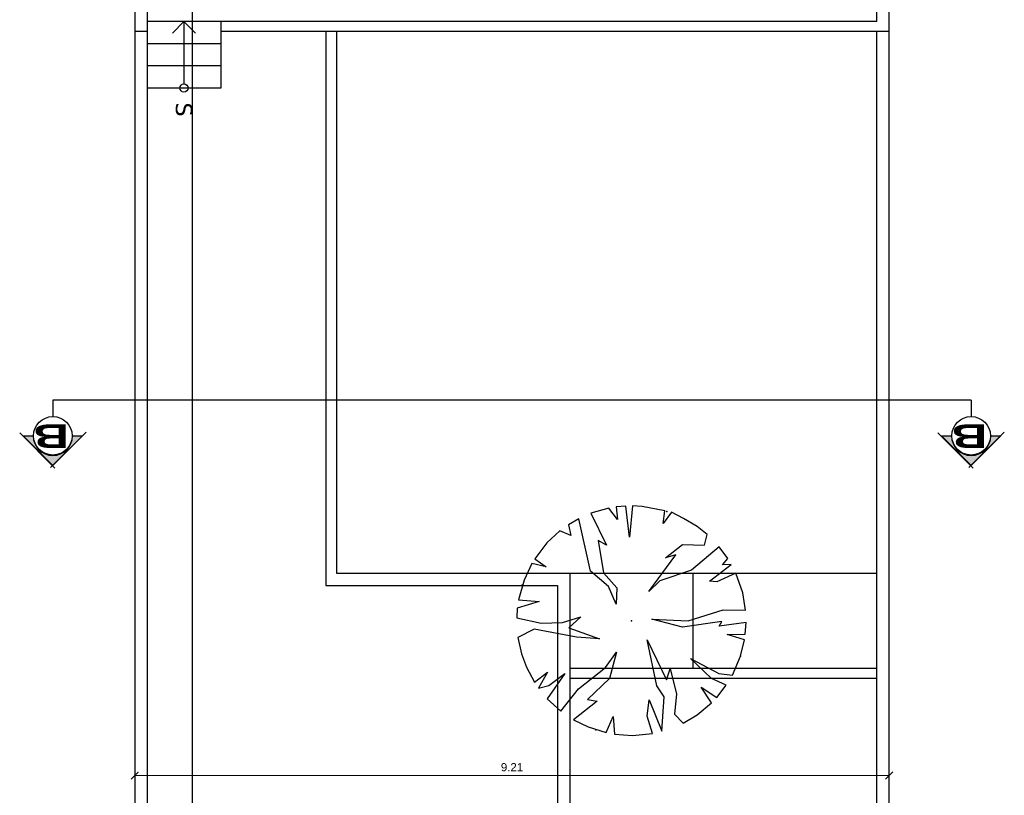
# Model space of a CAD drawing. Header units: inches. Extents: x -1.4 to 10.6, y -3.4 to 32.7.
# Tile 14 of 15: x -1.4 to 10.6, y 11.2 to 20.6. Entities that reach past the tile are written whole.
import ezdxf
from ezdxf.enums import TextEntityAlignment as Align

# ---------------------------------------------------------------- set-up
doc = ezdxf.new("R2010")
doc.units = ezdxf.units.IN
doc.header["$MEASUREMENT"] = 0
doc.linetypes.add('CONTINUA', pattern=[0])
for name, color, linetype in [('Cotas', 60, 'Continuous'), ('Linea de corte', 30, 'Continuous'), ('Pared lejana', 152, 'Continuous'), ('Vegetación', 3, 'Continuous')]:
    doc.layers.add(name, color=color, linetype=linetype)
doc.styles.add('SANSSERIFBOLD', font='sasb____.pfb', dxfattribs={"width": 0.85, "height": 0.6})
doc.styles.get("Standard").update_dxf_attribs({"font": 'arial.ttf'})
doc.dimstyles.new('Cotas', dxfattribs={"dimtxt": 0.1, "dimasz": 0.09, "dimexe": 0.2, "dimexo": 0.4, "dimgap": 0.05, "dimtad": 1, "dimzin": 0, "dimdsep": 46, "dimtxsty": 'Standard', "dimblk": 'ARCHTICK', "dimcen": 0.09, "dimse1": 1, "dimse2": 1, "dimclrd": 60, "dimclre": 256, "dimadec": 0, "dimazin": 0, "dimtfac": 1, "dimtix": 1, "dimtofl": 0, "dimtmove": 1, "dimatfit": 3, "dimfxl": 0, "dimtolj": 1, "dimtzin": 0, "dimlwd": 9, "dimarcsym": 0})

# ---------------------------------------------------------------- blocks, each defined once
blk = doc.blocks.new('árbol')
at = {"layer": 'Vegetación', "linetype": 'Continuous'}
for p, q in [((103.527, 11.289), (103.382, 11.299)), ((103.382, 11.299), (103.429, 10.968)), ((103.022, 11.257), (102.78, 11.173)), ((103.233, 11.293), (103.022, 11.257)), ((103.228, 11.018), (103.233, 11.293)), ((103.531, 11.067), (103.527, 11.289)), ((103.594, 11.279), (103.531, 11.067)), ((103.794, 11.23), (103.594, 11.279)), ((104.026, 11.131), (103.794, 11.23)), ((102.601, 11.075), (102.458, 10.969)), ((102.681, 11.009), (102.601, 11.075)), ((102.879, 10.852), (102.673, 11.118)), ((102.673, 11.118), (102.681, 11.009)), ((102.78, 11.173), (102.885, 10.943)), ((104.004, 10.967), (104.026, 11.131)), ((102.458, 10.969), (102.745, 10.631)), ((102.885, 10.943), (102.879, 10.852)), ((103.362, 10.593), (103.228, 11.018)), ((103.429, 10.968), (103.371, 11.002)), ((103.371, 11.002), (103.439, 10.522)), ((103.822, 10.622), (104.004, 10.967)), ((104.149, 11.056), (104.068, 10.876)), ((104.297, 10.94), (104.149, 11.056)), ((104.174, 10.749), (104.297, 10.94)), ((102.31, 10.824), (102.213, 10.701)), ((102.44, 10.793), (102.31, 10.824)), ((104.068, 10.876), (103.822, 10.622)), ((104.362, 10.878), (104.174, 10.749)), ((104.508, 10.702), (104.362, 10.878)), ((102.213, 10.701), (102.113, 10.534)), ((102.43, 10.524), (102.44, 10.793)), ((104.61, 10.531), (104.508, 10.702)), ((102.745, 10.631), (102.876, 10.247)), ((103.341, 10.149), (103.362, 10.593)), ((102.113, 10.534), (102.036, 10.388)), ((102.595, 10.315), (102.43, 10.524)), ((103.439, 10.522), (103.341, 10.149)), ((104.503, 10.424), (104.61, 10.531)), ((102.036, 10.388), (102.174, 10.288)), ((103.003, 10.112), (102.559, 10.443)), ((102.559, 10.443), (102.595, 10.315)), ((103.95, 10.371), (104.255, 10.45)), ((104.083, 10.327), (103.95, 10.371)), ((104.255, 10.45), (104.503, 10.424)), ((102.021, 10.307), (101.966, 10.03)), ((102.174, 10.288), (102.021, 10.307)), ((102.876, 10.247), (103.003, 10.112)), ((103.594, 10.09), (104.083, 10.327)), ((104.292, 10.298), (104.154, 10.211)), ((104.711, 10.271), (104.292, 10.298)), ((104.325, 10.116), (104.711, 10.271)), ((104.154, 10.211), (103.594, 10.09)), ((104.527, 10.09), (104.325, 10.116)), ((104.737, 10.158), (104.527, 10.09)), ((104.761, 9.914), (104.737, 10.158)), ((101.966, 10.03), (101.96, 9.91)), ((101.96, 9.91), (102.343, 9.876)), ((102.343, 9.876), (101.962, 9.831)), ((104.746, 9.691), (104.761, 9.914)), ((101.962, 9.831), (101.972, 9.713)), ((101.972, 9.713), (102.125, 9.729)), ((102.125, 9.729), (101.988, 9.622)), ((101.988, 9.622), (102.05, 9.404)), ((102.943, 9.618), (102.756, 9.4)), ((102.775, 9.556), (102.961, 9.721)), ((103.16, 9.711), (102.943, 9.618)), ((102.961, 9.721), (103.16, 9.711)), ((103.934, 9.583), (103.744, 9.715)), ((103.744, 9.715), (104.067, 9.633)), ((104.067, 9.633), (104.321, 9.364)), ((104.532, 9.676), (104.746, 9.691)), ((104.727, 9.59), (104.532, 9.676)), ((102.05, 9.404), (102.439, 9.596)), ((102.439, 9.596), (102.381, 9.491)), ((102.381, 9.491), (102.775, 9.556)), ((103.447, 9.136), (103.584, 9.511)), ((103.584, 9.511), (103.563, 9.23)), ((104.191, 9.251), (103.934, 9.583)), ((104.658, 9.371), (104.727, 9.59)), ((102.756, 9.4), (102.116, 9.256)), ((104.321, 9.364), (104.344, 9.481)), ((104.344, 9.481), (104.57, 9.191)), ((102.116, 9.256), (102.19, 9.129)), ((103.382, 9.056), (103.315, 9.28)), ((103.315, 9.28), (103.447, 9.136)), ((104.57, 9.191), (104.658, 9.371)), ((102.19, 9.129), (102.32, 9.161)), ((102.32, 9.161), (102.265, 9.026)), ((103.563, 9.23), (103.464, 8.711)), ((104.467, 9.039), (104.191, 9.251)), ((102.265, 9.026), (102.412, 8.868)), ((103.391, 8.797), (103.382, 9.056)), ((104.152, 8.891), (104.006, 9.086)), ((104.006, 9.086), (104.313, 8.871)), ((104.313, 8.871), (104.467, 9.039)), ((102.412, 8.868), (102.604, 8.719)), ((102.604, 8.719), (102.703, 8.857)), ((102.703, 8.857), (102.664, 8.683)), ((103.325, 8.498), (103.391, 8.797)), ((104.112, 8.716), (103.991, 8.873)), ((103.991, 8.873), (104.185, 8.766)), ((104.185, 8.766), (104.152, 8.891)), ((102.664, 8.683), (102.865, 8.588)), ((103.107, 8.521), (103.127, 8.774)), ((103.127, 8.774), (103.209, 8.506)), ((103.464, 8.711), (103.564, 8.512)), ((103.928, 8.617), (104.112, 8.716)), ((102.865, 8.588), (103.107, 8.521)), ((103.564, 8.512), (103.764, 8.557)), ((103.764, 8.557), (103.928, 8.617)), ((103.209, 8.506), (103.325, 8.498))]:
    blk.add_line(p, q, dxfattribs=at)
for p in [(103.794, 11.23), (102.029, 10.332), (103.361, 9.898), (103.361, 9.898), (104.693, 9.465), (102.927, 8.566)]:
    blk.add_point(p, dxfattribs=at)
blk = doc.blocks.new('_ArchTick')
at = {"color": 0, "linetype": 'ByBlock', "const_width": 0.15}
blk.add_lwpolyline([(-0.5, -0.5), (0.5, 0.5)], dxfattribs=at)
blk = doc.blocks.new('*D73')
at = {"layer": 'Cotas', "color": 60, "linetype": 'CONTINUA', "lineweight": 9, "transparency": 16777216}
blk.add_line((0, 11.394), (9.21, 11.394), dxfattribs=at)
at = {"layer": 'Defpoints', "color": 0, "transparency": 16777216}
for p in [(0, 11.394), (9.21, 11.394), (9.21, 11.394)]:
    blk.add_point(p, dxfattribs=at)
at = {"layer": 'Cotas', "color": 60, "lineweight": 9, "transparency": 16777216, "xscale": 0.09, "yscale": 0.09, "zscale": 0.09, "rotation": 180}
blk.add_blockref('_ArchTick', (0, 11.394), dxfattribs=at)
at = {"layer": 'Cotas', "color": 60, "lineweight": 9, "transparency": 16777216, "xscale": 0.09, "yscale": 0.09, "zscale": 0.09}
blk.add_blockref('_ArchTick', (9.21, 11.394), dxfattribs=at)
at = {"layer": 'Cotas', "color": 0, "transparency": 16777216, "insert": (4.605, 11.495), "char_height": 0.1, "attachment_point": 5}
blk.add_mtext('\\A1;9.21', dxfattribs=at)
blk = doc.blocks.new('corte 2')
at = {"layer": 'Cotas', "linetype": 'ByBlock'}
blk.add_hatch(color=256, dxfattribs=at).paths.add_polyline_path([(29.39, 30.862), (29.029, 30.501), (29.15, 30.501, -1), (29.63, 30.501), (29.751, 30.501)])
at = {"layer": 'Cotas', "color": 3, "linetype": 'Continuous'}
for p, q in [((29.795, 30.466), (29.366, 30.895)), ((28.985, 30.457), (29.418, 30.89))]:
    blk.add_line(p, q, dxfattribs=at)
at = {"layer": 'Cotas', "color": 3}
for p, q in [((29.029, 30.501), (29.39, 30.862)), ((29.39, 30.862), (29.751, 30.501)), ((29.15, 30.501), (29.029, 30.501)), ((29.751, 30.501), (29.63, 30.501))]:
    blk.add_line(p, q, dxfattribs=at)
at = {"layer": 'Cotas', "color": 3, "linetype": 'Continuous'}
blk.add_circle((29.39, 30.501), 0.235, dxfattribs=at)
at = {"layer": 'Cotas', "color": 3}
blk.add_arc((29.39, 30.501), 0.24, 0, 180, dxfattribs=at)
at = {"layer": 'Cotas', "color": 3, "style": 'SANSSERIFBOLD', "width": 1.5}
blk.add_text('B', height=0.288, dxfattribs=at).set_placement((29.411, 30.362), align=Align.CENTER)

msp = doc.modelspace()

# ---------------------------------------------------------------- linework, layer by layer
at = {"layer": 'Linea de corte'}
for p, q in [((0.7, 32.25), (0.7, -2.2)), ((10.21, 15.976), (-1, 15.976)), ((-1, 15.976), (-1, 15.776)), ((10.21, 15.976), (10.21, 15.776))]:
    msp.add_line(p, q, dxfattribs=at)
at = {"layer": 'Pared lejana'}
for p, q in [((0, 30.05), (0, 0)), ((9.21, 10.344), (9.21, 30.05)), ((0.15, 29.9), (0.15, 10.194)), ((9.06, 20.596), (9.06, 29.9)), ((1.05, 20.596), (0.15, 20.596)), ((0.6, 20.596), (0.459, 20.454)), ((0.6, 20.596), (0.6, 19.836)), ((0.6, 20.596), (0.741, 20.454)), ((1.05, 20.596), (1.05, 19.786)), ((9.06, 20.596), (1.05, 20.596)), ((0.15, 20.476), (0, 20.476)), ((9.21, 20.476), (1.05, 20.476)), ((2.334, 20.476), (2.334, 13.714)), ((2.464, 20.476), (2.464, 13.864)), ((9.06, 10.344), (9.06, 20.476)), ((9.06, 12.704), (9.06, 20.476)), ((1.05, 20.326), (0.15, 20.326)), ((1.05, 20.056), (0.15, 20.056)), ((1.05, 19.786), (0.15, 19.786)), ((2.464, 13.864), (5.312, 13.864)), ((5.312, 13.864), (5.312, 9.945)), ((5.312, 13.864), (9.06, 13.864)), ((6.812, 13.864), (6.812, 12.704)), ((2.334, 13.714), (5.162, 13.714)), ((5.162, 13.714), (5.162, 10.191)), ((5.312, 12.704), (9.06, 12.704)), ((5.312, 12.584), (9.06, 12.584))]:
    msp.add_line(p, q, dxfattribs=at)
msp.add_circle((0.6, 19.786), 0.05, dxfattribs=at)

# ---------------------------------------------------------------- block references
at = {"layer": 'Cotas', "rotation": 180.0000000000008}
for p in [(28.39, 46.042), (39.6, 46.042)]:
    msp.add_blockref('corte 2', p, dxfattribs=at)
at = {"layer": 'Vegetación', "rotation": 270}
msp.add_blockref('árbol', (-3.836, 116.645), dxfattribs=at)

# ---------------------------------------------------------------- texts
at = {"layer": 'Pared lejana', "insert": (0.6, 19.523), "char_height": 0.2, "width": 0.10033, "attachment_point": 5, "rotation": 270}
msp.add_mtext('{\\fVerdana|b0|i0|c0|p34;S}', dxfattribs=at)

# ---------------------------------------------------------------- dimensions: what is measured, and where the dimension line sits
at = {"layer": 'Cotas'}
dim = msp.add_linear_dim(base=(9.21, 11.394), p1=(0, 11.394), p2=(9.21, 11.394), dimstyle='Cotas', dxfattribs=at)
dim.commit()
dim.dimension.update_dxf_attribs({"geometry": '*D73', "text_midpoint": (4.605, 11.495)})

doc.saveas('drawing.dxf')
